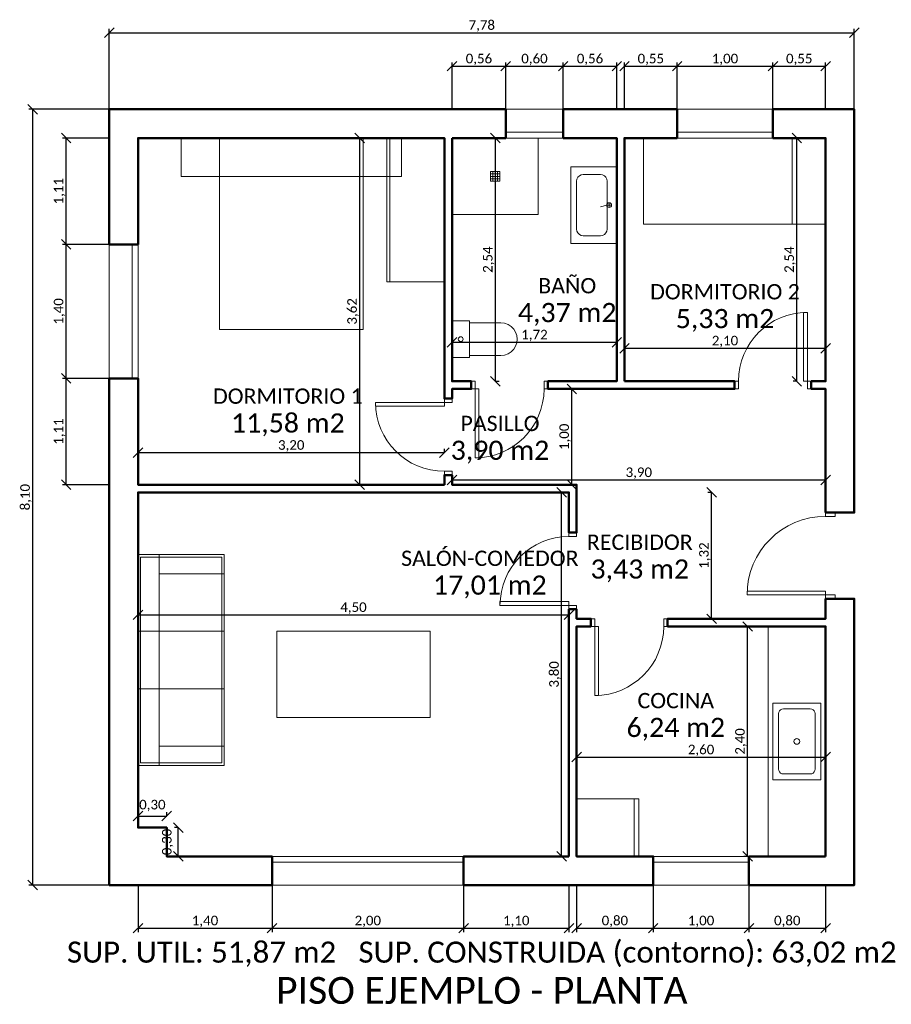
# Model space of a CAD drawing. Header units: metres. Extents: x -1.2 to 7.9, y -1.5 to 8.7.
import ezdxf
from ezdxf.enums import TextEntityAlignment as Align

# ---------------------------------------------------------------- set-up
doc = ezdxf.new("R2010")
doc.units = ezdxf.units.M
for name, color, linetype in [('COTAS', 1, 'Continuous'), ('ESTANCIAS', 4, 'Continuous'), ('TEXTOS', 7, 'Continuous')]:
    doc.layers.add(name, color=color, linetype=linetype)
for name, color, linetype, lineweight in [('MOBILIARIO', 251, 'Continuous', 13), ('MUROS', 7, 'Continuous', 50), ('PUERTAS', 3, 'Continuous', 13), ('VENTANAS', 5, 'Continuous', 13)]:
    doc.layers.add(name, color=color, linetype=linetype, lineweight=lineweight)
doc.styles.add('CALIBRI', font='calibri.ttf')
doc.styles.add('OpenSansCondensed-Light', font='OpenSansCondensed-Light.ttf')
doc.dimstyles.new('EZDXF', dxfattribs={"dimtxt": 0.25, "dimasz": 0.175, "dimexe": 0.375, "dimexo": 0.125, "dimgap": 0.1, "dimtad": 1, "dimlfac": 100, "dimzin": 12, "dimdsep": 46, "dimtxsty": 'OpenSansCondensed-Light', "dimblk": 'ARCHTICK', "dimcen": 2.5, "dimazin": 3, "dimtfac": 0.5, "dimtmove": 2, "dimatfit": 3})

# ---------------------------------------------------------------- blocks, each defined once
blk = doc.blocks.new('_ARCHTICK')
at = {"color": 0, "linetype": 'BYBLOCK', "const_width": 0.15}
blk.add_lwpolyline([(-0.5, -0.5), (0.5, 0.5)], dxfattribs=at)
blk = doc.blocks.new('_OBLIQUE')
at = {"color": 0, "linetype": 'BYBLOCK'}
blk.add_line((-0.5, -0.5), (0.5, 0.5), dxfattribs=at)
blk = doc.blocks.new('*D6')
at = {"color": 1}
for p, q in [((3.28, 3.93), (3.28, 3.89)), ((3.28, 3.93), (7.18, 3.93)), ((7.18, 3.93), (7.18, 3.89))]:
    blk.add_line(p, q, dxfattribs=at)
at = {"layer": 'Defpoints'}
for p in [(3.28, 3.93), (3.28, 3.93), (7.18, 3.93)]:
    blk.add_point(p, dxfattribs=at)
at = {"layer": 'COTAS', "color": 1, "xscale": 0.1, "yscale": 0.1}
for p in [(3.28, 3.93), (7.18, 3.93)]:
    blk.add_blockref('_OBLIQUE', p, dxfattribs=at)
at = {"layer": 'COTAS', "color": 1, "insert": (5.23, 4), "char_height": 0.1, "attachment_point": 5, "style": 'CALIBRI'}
blk.add_mtext('3,90', dxfattribs=at)

msp = doc.modelspace()

# ---------------------------------------------------------------- linework, layer by layer
at = {"layer": 'MOBILIARIO'}
for points in [[(0.45, 7.5), (2.75, 7.5), (2.75, 7.1), (0.45, 7.1)], [(0.85, 7.5), (2.35, 7.5), (2.35, 5.5), (0.85, 5.5)], [(3.2, 6), (3.2, 7.5), (2.6, 7.5), (2.6, 6)], [(3.28, 7.5), (4.18, 7.5), (4.18, 6.7), (3.28, 6.7)], [(7.18, 6.6), (7.18, 7.5), (5.28, 7.5), (5.28, 6.6)], [(5, 6.4), (5, 7.2), (4.52, 7.2), (4.52, 6.4)], [(3.68, 7.15), (3.78, 7.15), (3.78, 7.05), (3.68, 7.05)], [(4.9, 7.05), (4.897, 7.072), (4.887, 7.091), (4.871, 7.107), (4.852, 7.117), (4.83, 7.12), (4.65, 7.12), (4.628, 7.117), (4.609, 7.107), (4.593, 7.091), (4.583, 7.072), (4.58, 7.05), (4.58, 6.55), (4.583, 6.528), (4.593, 6.509), (4.609, 6.493), (4.628, 6.483), (4.65, 6.48), (4.83, 6.48), (4.852, 6.483), (4.871, 6.493), (4.887, 6.509), (4.897, 6.528), (4.9, 6.55)], [(3.28, 5.21), (3.28, 5.59), (3.46, 5.59), (3.46, 5.21)], [(0, 0.95), (0, 3.15), (0.9, 3.15), (0.9, 0.95)], [(0.025, 0.975), (0.025, 3.125), (0.875, 3.125), (0.875, 0.975)], [(7.18, 0), (7.18, 2.4), (6.58, 2.4), (6.58, 0)], [(1.45, 1.45), (3.05, 1.45), (3.05, 2.35), (1.45, 2.35)], [(7.13, 0.8), (7.13, 1.6), (6.63, 1.6), (6.63, 0.8)], [(7.07, 1.49), (7.068, 1.505), (7.06, 1.519), (7.049, 1.53), (7.035, 1.538), (7.02, 1.54), (6.74, 1.54), (6.725, 1.538), (6.711, 1.53), (6.7, 1.519), (6.692, 1.505), (6.69, 1.49), (6.69, 0.91), (6.692, 0.895), (6.7, 0.881), (6.711, 0.87), (6.725, 0.862), (6.74, 0.86), (7.02, 0.86), (7.035, 0.862), (7.049, 0.87), (7.06, 0.881), (7.068, 0.895), (7.07, 0.91)], [(4.58, 0), (4.58, 0.6), (5.23, 0.6), (5.23, 0)]]:
    msp.add_lwpolyline(points, close=True, dxfattribs=at)
for points in [[(2.63, 6), (2.63, 7.5)], [(6.83, 6.6), (6.83, 7.5)], [(3.68, 7.125), (3.78, 7.125)], [(3.68, 7.1), (3.78, 7.1)], [(3.705, 7.15), (3.705, 7.05)], [(3.73, 7.15), (3.73, 7.05)], [(3.755, 7.15), (3.755, 7.05)], [(3.68, 7.075), (3.78, 7.075)], [(4.895, 6.8), (4.83, 6.78)], [(4.945, 6.8), (4.895, 6.8)], [(4.92, 6.775), (4.92, 6.825)], [(3.46, 5.23), (3.79, 5.23), (3.828, 5.234), (3.864, 5.247), (3.896, 5.267), (3.923, 5.294), (3.943, 5.326), (3.956, 5.362), (3.96, 5.4), (3.956, 5.438), (3.943, 5.474), (3.923, 5.506), (3.896, 5.533), (3.864, 5.553), (3.828, 5.566), (3.79, 5.57), (3.46, 5.57)], [(0.22, 0.95), (0.22, 3.15)], [(0.22, 2.95), (0.9, 2.95)], [(0, 2.35), (0.22, 2.35)], [(0.22, 2.35), (0.9, 2.35)], [(0, 1.75), (0.22, 1.75)], [(0.22, 1.75), (0.9, 1.75)], [(0.22, 1.15), (0.9, 1.15)], [(5.18, 0), (5.18, 0.6)]]:
    msp.add_lwpolyline(points, dxfattribs=at)
for centre, radius in [((4.92, 6.8), 0.025), ((3.37, 5.4), 0.025), ((6.88, 1.2), 0.03)]:
    msp.add_circle(centre, radius, dxfattribs=at)
at = {"layer": 'MUROS'}
for points in [[(3.28, 7.5), (3.84, 7.5), (3.84, 7.8), (-0.3, 7.8), (-0.3, 6.39), (0, 6.39), (0, 7.5), (3.2, 7.5), (3.2, 4.78), (3.28, 4.78), (3.28, 4.88), (3.48, 4.88), (3.48, 4.96), (3.28, 4.96)], [(5.08, 4.96), (5.08, 7.5), (5.63, 7.5), (5.63, 7.8), (4.44, 7.8), (4.44, 7.5), (5, 7.5), (5, 4.96), (4.28, 4.96), (4.28, 4.88), (6.23, 4.88), (6.23, 4.96)], [(7.18, 3.59), (7.48, 3.59), (7.48, 7.8), (6.63, 7.8), (6.63, 7.5), (7.18, 7.5), (7.18, 4.96), (7.03, 4.96), (7.03, 4.88), (7.18, 4.88)], [(3.2, 3.88), (0, 3.88), (0, 4.99), (-0.3, 4.99), (-0.3, -0.3), (1.4, -0.3), (1.4, 0), (0.3, 0), (0.3, 0.3), (0, 0.3), (0, 3.8), (4.5, 3.8), (4.5, 3.38), (4.58, 3.38), (4.58, 3.88), (3.28, 3.88), (3.28, 3.98), (3.2, 3.98)], [(7.18, 0), (6.38, 0), (6.38, -0.3), (7.48, -0.3), (7.48, 2.69), (7.18, 2.69), (7.18, 2.48), (5.53, 2.48), (5.53, 2.4), (7.18, 2.4)], [(4.5, 0), (3.4, 0), (3.4, -0.3), (5.38, -0.3), (5.38, 0), (4.58, 0), (4.58, 2.4), (4.73, 2.4), (4.73, 2.48), (4.58, 2.48), (4.58, 2.58), (4.5, 2.58)]]:
    msp.add_lwpolyline(points, close=True, dxfattribs=at)
at = {"layer": 'PUERTAS'}
for points in [[(6.99, 4.96), (6.99, 5.68), (6.95, 5.68), (6.95, 4.96)], [(3.48, 4.88), (3.52, 4.88), (3.52, 4.96), (3.48, 4.96)], [(4.24, 4.88), (4.28, 4.88), (4.28, 4.96), (4.24, 4.96)], [(6.23, 4.88), (6.27, 4.88), (6.27, 4.96), (6.23, 4.96)], [(6.99, 4.88), (7.03, 4.88), (7.03, 4.96), (6.99, 4.96)], [(3.52, 4.88), (3.52, 4.16), (3.56, 4.16), (3.56, 4.88)], [(3.2, 4.74), (2.48, 4.74), (2.48, 4.7), (3.2, 4.7)], [(3.2, 4.74), (3.2, 4.78), (3.28, 4.78), (3.28, 4.74)], [(3.2, 3.98), (3.2, 4.02), (3.28, 4.02), (3.28, 3.98)], [(7.18, 3.55), (7.18, 3.59), (7.28, 3.59), (7.28, 3.55)], [(4.5, 3.34), (4.5, 3.38), (4.58, 3.38), (4.58, 3.34)], [(7.18, 2.73), (6.36, 2.73), (6.36, 2.77), (7.18, 2.77)], [(7.18, 2.69), (7.18, 2.73), (7.28, 2.73), (7.28, 2.69)], [(4.5, 2.62), (3.78, 2.62), (3.78, 2.66), (4.5, 2.66)], [(4.5, 2.58), (4.5, 2.62), (4.58, 2.62), (4.58, 2.58)], [(4.73, 2.4), (4.77, 2.4), (4.77, 2.48), (4.73, 2.48)], [(5.49, 2.4), (5.53, 2.4), (5.53, 2.48), (5.49, 2.48)], [(4.77, 2.4), (4.77, 1.68), (4.81, 1.68), (4.81, 2.4)]]:
    msp.add_lwpolyline(points, close=True, dxfattribs=at)
for centre, radius, start, end in [((6.99, 4.96), 0.72, 90, 180), ((3.52, 4.88), 0.72, 270, 0), ((3.2, 4.74), 0.72, 180, 270), ((7.18, 2.73), 0.82, 90, 180), ((4.5, 2.62), 0.72, 90, 180), ((4.77, 2.4), 0.72, 270, 0)]:
    msp.add_arc(centre, radius, start, end, dxfattribs=at)
at = {"layer": 'VENTANAS'}
for points in [[(3.84, 7.8), (4.44, 7.8)], [(5.63, 7.8), (6.63, 7.8)], [(3.84, 7.56), (4.44, 7.56)], [(5.63, 7.56), (6.63, 7.56)], [(3.84, 7.5), (4.44, 7.5)], [(5.63, 7.5), (6.63, 7.5)], [(-0.3, 4.99), (-0.3, 6.39)], [(-0.06, 4.99), (-0.06, 6.39)], [(0, 4.99), (0, 6.39)], [(1.4, 0), (3.4, 0)], [(5.38, 0), (6.38, 0)], [(1.4, -0.06), (3.4, -0.06)], [(5.38, -0.06), (6.38, -0.06)], [(1.4, -0.3), (3.4, -0.3)], [(5.38, -0.3), (6.38, -0.3)]]:
    msp.add_lwpolyline(points, dxfattribs=at)

# ---------------------------------------------------------------- texts
at = {"layer": 'ESTANCIAS', "style": 'CALIBRI'}
for s, height, p in [('BAÑO', 0.16, (4.482, 5.958)), ('DORMITORIO 2', 0.16, (6.13, 5.895)), ('4,37 m2', 0.2, (4.482, 5.678)), ('5,33 m2', 0.2, (6.13, 5.615)), ('DORMITORIO 1', 0.16, (1.565, 4.805)), ('11,58 m2', 0.2, (1.565, 4.525)), ('PASILLO', 0.16, (3.78, 4.52)), ('3,90 m2', 0.2, (3.78, 4.24)), ('RECIBIDOR', 0.16, (5.24, 3.28)), ('SALÓN-COMEDOR', 0.16, (3.674, 3.112)), ('3,43 m2', 0.2, (5.24, 3)), ('17,01 m2', 0.2, (3.674, 2.832)), ('COCINA', 0.16, (5.616, 1.626)), ('6,24 m2', 0.2, (5.616, 1.346))]:
    msp.add_text(s, height=height, dxfattribs=at).set_placement(p, align=Align.MIDDLE_CENTER)
at = {"layer": 'TEXTOS', "style": 'CALIBRI'}
for s, height, p in [('SUP. UTIL: 51,87 m2   SUP. CONSTRUIDA (contorno): 63,02 m2', 0.22, (3.59, -1)), ('PISO EJEMPLO - PLANTA', 0.28, (3.59, -1.4))]:
    msp.add_text(s, height=height, dxfattribs=at).set_placement(p, align=Align.MIDDLE_CENTER)

# ---------------------------------------------------------------- dimensions: what is measured, and where the dimension line sits
at = {"layer": 'COTAS'}
for base, p1, p2 in [((-0.3, 8.6), (-0.3, 7.8), (7.48, 7.8)), ((3.28, 8.25), (3.28, 7.8), (3.84, 7.8)), ((3.84, 8.25), (3.84, 7.8), (4.44, 7.8)), ((4.44, 8.25), (4.44, 7.8), (5, 7.8)), ((5.08, 8.25), (5.08, 7.8), (5.63, 7.8)), ((5.63, 8.25), (5.63, 7.8), (6.63, 7.8)), ((6.63, 8.25), (6.63, 7.8), (7.18, 7.8)), ((3.28, 5.368), (3.28, 5.37), (5, 5.37)), ((5.08, 5.305), (5.08, 5.305), (7.18, 5.305)), ((0, 4.215), (0, 4.215), (3.2, 4.215)), ((0, 2.522), (0, 2.52), (4.5, 2.52)), ((4.58, 1.036), (4.58, 1.036), (7.18, 1.036)), ((0, 0.42), (0, 0.42), (0.3, 0.42)), ((0, -0.75), (0, -0.3), (1.4, -0.3)), ((1.4, -0.75), (1.4, -0.3), (3.4, -0.3)), ((3.4, -0.75), (3.4, -0.3), (4.5, -0.3)), ((4.58, -0.75), (4.58, -0.3), (5.38, -0.3)), ((5.38, -0.75), (5.38, -0.3), (6.38, -0.3)), ((6.38, -0.75), (6.38, -0.3), (7.18, -0.3))]:
    msp.add_linear_dim(base=base, p1=p1, p2=p2, dimstyle='EZDXF', override={"dimtxt": 0.1, "dimasz": 0.06, "dimexe": 0.04, "dimexo": 0, "dimgap": 0.02, "dimtad": 1, "dimdec": 2, "dimlfac": 1, "dimzin": 0, "dimdsep": 44, "dimlunit": 2, "dimpost": '', "dimtxsty": 'CALIBRI', "dimtsz": 0.05, "dimclrd": 1, "dimclre": 1, "dimclrt": 1}, dxfattribs=at).render()
for base, p1, p2 in [((-1.1, -0.3), (-0.3, -0.3), (-0.3, 7.8)), ((-0.75, 6.39), (-0.3, 6.39), (-0.3, 7.5)), ((2.315, 3.88), (2.315, 3.88), (2.315, 7.5)), ((3.732, 4.96), (3.73, 4.96), (3.73, 7.5)), ((6.88, 4.96), (6.88, 4.96), (6.88, 7.5)), ((-0.75, 4.99), (-0.3, 4.99), (-0.3, 6.39)), ((-0.75, 3.88), (-0.3, 3.88), (-0.3, 4.99)), ((4.53, 3.88), (4.53, 3.88), (4.53, 4.88)), ((4.424, 0), (4.424, 0), (4.424, 3.8)), ((5.99, 2.48), (5.99, 2.48), (5.99, 3.8)), ((6.366, 0), (6.366, 0), (6.366, 2.4)), ((0.42, 0), (0.42, 0), (0.42, 0.3))]:
    msp.add_linear_dim(base=base, p1=p1, p2=p2, angle=90, dimstyle='EZDXF', override={"dimtxt": 0.1, "dimasz": 0.06, "dimexe": 0.04, "dimexo": 0, "dimgap": 0.02, "dimtad": 1, "dimdec": 2, "dimlfac": 1, "dimzin": 0, "dimdsep": 44, "dimlunit": 2, "dimpost": '', "dimtxsty": 'CALIBRI', "dimtsz": 0.05, "dimclrd": 1, "dimclre": 1, "dimclrt": 1}, dxfattribs=at).render()
dim = msp.add_linear_dim(base=(3.28, 3.93), p1=(3.28, 3.93), p2=(7.18, 3.93), dimstyle='EZDXF', override={"dimtxt": 0.1, "dimasz": 0.06, "dimexe": 0.04, "dimexo": 0, "dimgap": 0.02, "dimtad": 1, "dimdec": 2, "dimlfac": 1, "dimzin": 0, "dimdsep": 44, "dimlunit": 2, "dimpost": '', "dimtxsty": 'CALIBRI', "dimtsz": 0.05, "dimclrd": 1, "dimclre": 1, "dimclrt": 1}, dxfattribs=at)
dim.commit()
dim.dimension.update_dxf_attribs({"geometry": '*D6', "text_midpoint": (5.23, 4)})

doc.saveas('drawing.dxf')
